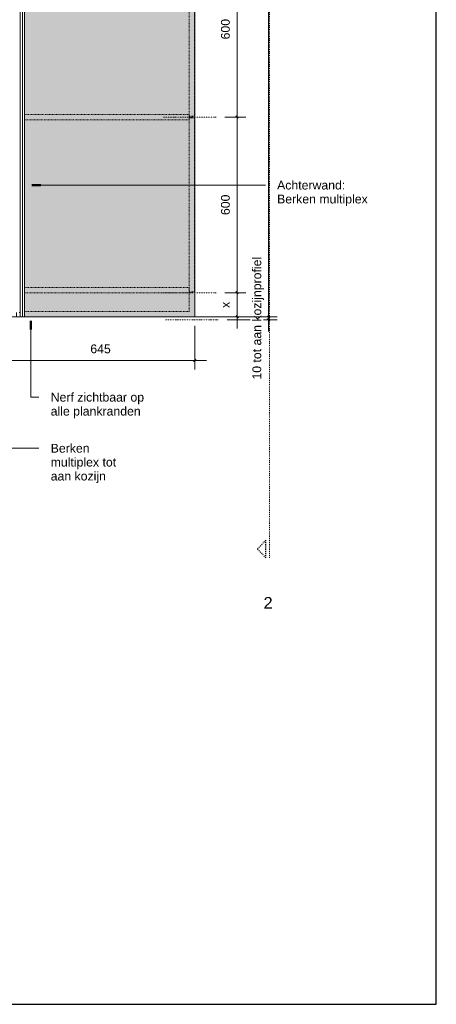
# Model space of a CAD drawing. Header units: millimetres. Extents: x 59062 to 111884, y -9418 to 39851.
# Tile 15 of 23: x 61735 to 63158, y 32001 to 35364. Entities that reach past the tile are written whole.
import ezdxf

# ---------------------------------------------------------------- set-up
doc = ezdxf.new("R2010")
doc.units = ezdxf.units.MM
for name, pattern in [('Dash Dot Dot Small', [7.9375, 3.175, -1.5875, 0, -1.5875, 0, -1.5875]), ('Dash xSmall', [4.7625, 2.38125, -2.38125]), ('Dash_2_', [6.35, 3.175, -3.175])]:
    doc.linetypes.add(name, pattern=pattern)
for name, color, linetype, lineweight in [('A----M-', 8, 'Continuous', 5), ('A----M--20', 8, 'Continuous', 5), ('A09-C---1', 55, 'Dash_2_', 13), ('A09-C---2', 135, 'Dash_2_', 25), ('A09-C---3', 8, 'Dash_2_', 5), ('A09-NT--1', 50, 'Continuous', 50), ('A09-NT--2', 250, 'Continuous', 13), ('A09-NT--3', 7, 'Continuous', 13), ('A99-----2', 1, 'Continuous', 25), ('A99-----3', 1, 'Continuous', 13), ('A99-----4', 1, 'Dash Dot Dot Small', 5), ('A99-----5', 1, 'Dash xSmall', 5), ('Detail Items', 1, 'Continuous', 5), ('Detail Items-2', 10, 'Continuous', 5), ('Detail Items-4', 1, 'Continuous', 13)]:
    doc.layers.add(name, color=color, linetype=linetype, lineweight=lineweight)
doc.styles.add('Arial', font='arial.ttf', dxfattribs={"height": 40})
doc.styles.add('Arial_1', font='arial.ttf', dxfattribs={"height": 30})
doc.dimstyles.new('TD_Diagonal_1_5_mm', dxfattribs={"dimscale": 304.8, "dimtxt": 30.607782, "dimasz": 0.026247, "dimexe": 0.098425, "dimexo": 0.098425, "dimgap": 0.052493, "dimtad": 1, "dimdec": 0, "dimzin": 0, "dimdsep": 46, "dimtxsty": 'Arial_1', "dimblk1": 'OBLIQUE', "dimblk2": 'OBLIQUE', "dimsah": 1, "dimcen": 0.09, "dimdle": 0.131234, "dimazin": 2, "dimtfac": 1, "dimtdec": 4, "dimtix": 1, "dimtmove": 0, "dimatfit": 3, "dimfxl": 1, "dimtvp": 1, "dimtfill": 1, "dimtolj": 1, "dimtzin": 0, "dimarcsym": 2})
pattern_1 = [(90, (7164.378, -9925.276), (-20, 1e-15), [])]

# ---------------------------------------------------------------- blocks, each defined once
blk = doc.blocks.new('200DK Boards_ Plywood - B 15 mm Plywood Poplar-18349618-Pantry Standard A - Plan view')
at = {"layer": 'Detail Items'}
h = blk.add_hatch(dxfattribs=at)
h.set_pattern_fill('FP_3', color=256, style=0, pattern_type=2)
h.set_pattern_definition(pattern_1)
h.paths.add_polyline_path([(61751.3, 34349), (61751.3, 36304), (61736.3, 36304), (61736.3, 34349)])
at = {"layer": 'Detail Items-4'}
for p, q in [((61751.3, 36304), (61736.3, 36304)), ((61751.3, 34349), (61751.3, 36304)), ((61736.3, 36289), (61736.3, 34364)), ((61736.3, 34349), (61751.3, 34349))]:
    blk.add_line(p, q, dxfattribs=at)
blk = doc.blocks.new('200DK Boards_ Plywood - B 15 mm Plywood Poplar-18349657-Pantry Standard A - Plan view')
at = {"layer": 'Detail Items'}
h = blk.add_hatch(dxfattribs=at)
h.set_pattern_fill('FP_3', color=256, style=0, pattern_type=2)
h.set_pattern_definition(pattern_1)
h.paths.add_polyline_path([(61673.3, 34364), (61643.4, 34364), (61643.4, 34349), (61673.3, 34349)])
h.paths.add_polyline_path([(61736.3, 34349), (61736.3, 34364), (61673.3, 34364), (61673.4, 34349), (61733.4, 34349)])
at = {"layer": 'Detail Items-4'}
for p, q in [((61643.4, 34364), (61643.4, 34349)), ((61643.4, 34349), (61736.3, 34349)), ((61688.4, 34364), (61673.3, 34364)), ((61736.3, 34364), (61733.4, 34364)), ((61736.3, 34349), (61736.3, 34364))]:
    blk.add_line(p, q, dxfattribs=at)
blk = doc.blocks.new('Detail View - Detail - Detail Number-13476530-Pantry Standard A - Plan view')
at = {"layer": 'A09-C---2'}
for p, q in [((62576.3, 33586.5), (62546.3, 33556.5)), ((62576.3, 33526.5), (62576.3, 33586.5)), ((62576.3, 33526.5), (62546.3, 33556.5))]:
    blk.add_line(p, q, dxfattribs=at)
blk = doc.blocks.new('DIMBLOCK18-Pantry Standard A - Plan view')
at = {"layer": 'A----M--20'}
for p, q in [((62435.9, 34431.5), (62507.5, 34431.5)), ((62477.5, 34431.5), (62435.9, 34431.5)), ((62477.5, 34309), (62477.5, 34431.5)), ((62363.3, 34349), (62507.5, 34349)), ((62477.5, 34349), (62363.3, 34349))]:
    blk.add_line(p, q, dxfattribs=at)
at = {"layer": 'A----M--20', "lineweight": 35}
for p, q in [((62477.5, 34431.5), (62473.5, 34435.5)), ((62477.5, 34431.5), (62481.5, 34427.5)), ((62477.5, 34349), (62473.5, 34353)), ((62477.5, 34349), (62481.5, 34345))]:
    blk.add_line(p, q, dxfattribs=at)
at = {"layer": 'A----M--20', "color": 0, "insert": (62422.6, 34379.6), "char_height": 30, "width": 25.428, "attachment_point": 1, "rotation": 90, "line_spacing_factor": 0.941778, "style": 'Arial_1', "bg_fill": 3, "box_fill_scale": 1.25, "bg_fill_color": 256, "bg_fill_true_color": 13158600, "bg_fill_transparency": 0}
blk.add_mtext('x', dxfattribs=at)
blk = doc.blocks.new('_Oblique')
at = {"color": 0, "linetype": 'ByBlock', "lineweight": -2}
blk.add_line((-0.5, -0.5), (0.5, 0.5), dxfattribs=at)
blk = doc.blocks.new('DIMBLOCK19-Pantry Standard A - Plan view')
at = {"layer": 'A----M--20'}
for p, q in [((62435.9, 35031.5), (62507.5, 35031.5)), ((62477.5, 35031.5), (62435.9, 35031.5)), ((62477.5, 34431.5), (62477.5, 35031.5)), ((62435.9, 34431.5), (62507.5, 34431.5)), ((62477.5, 34431.5), (62435.9, 34431.5))]:
    blk.add_line(p, q, dxfattribs=at)
at = {"layer": 'A----M--20', "lineweight": 35}
for p, q in [((62477.5, 35031.5), (62473.5, 35035.5)), ((62477.5, 35031.5), (62481.5, 35027.5)), ((62477.5, 34431.5), (62473.5, 34435.5)), ((62477.5, 34431.5), (62481.5, 34427.5))]:
    blk.add_line(p, q, dxfattribs=at)
at = {"layer": 'A----M--20', "color": 0, "insert": (62422.6, 34696.9), "char_height": 30, "width": 83.065, "attachment_point": 1, "rotation": 90, "line_spacing_factor": 0.941778, "style": 'Arial_1', "bg_fill": 3, "box_fill_scale": 1.25, "bg_fill_color": 256, "bg_fill_true_color": 13158600, "bg_fill_transparency": 0}
blk.add_mtext('600', dxfattribs=at)
blk = doc.blocks.new('DIMBLOCK20-Pantry Standard A - Plan view')
at = {"layer": 'A----M--20'}
for p, q in [((62435.9, 35631.5), (62507.5, 35631.5)), ((62477.5, 35631.5), (62435.9, 35631.5)), ((62477.5, 35031.5), (62477.5, 35631.5)), ((62435.9, 35031.5), (62507.5, 35031.5)), ((62477.5, 35031.5), (62435.9, 35031.5))]:
    blk.add_line(p, q, dxfattribs=at)
at = {"layer": 'A----M--20', "lineweight": 35}
for p, q in [((62477.5, 35631.5), (62473.5, 35635.5)), ((62477.5, 35631.5), (62481.5, 35627.5)), ((62477.5, 35031.5), (62473.5, 35035.5)), ((62477.5, 35031.5), (62481.5, 35027.5))]:
    blk.add_line(p, q, dxfattribs=at)
at = {"layer": 'A----M--20', "color": 0, "insert": (62422.6, 35296.9), "char_height": 30, "width": 83.065, "attachment_point": 1, "rotation": 90, "line_spacing_factor": 0.941778, "style": 'Arial_1', "bg_fill": 3, "box_fill_scale": 1.25, "bg_fill_color": 256, "bg_fill_true_color": 13158600, "bg_fill_transparency": 0}
blk.add_mtext('600', dxfattribs=at)
blk = doc.blocks.new('DIMBLOCK26-Pantry Standard A - Plan view')
at = {"layer": 'A----M--20'}
for p, q in [((61766.3, 34349), (62615.1, 34348.9)), ((62585.1, 34348.9), (61766.3, 34349)), ((62585.1, 34299), (62585.1, 34348.9)), ((62443.3, 34339), (62615.1, 34339)), ((62585.1, 34339), (62443.3, 34339))]:
    blk.add_line(p, q, dxfattribs=at)
at = {"layer": 'A----M--20', "lineweight": 35}
for p, q in [((62585.1, 34348.9), (62581.1, 34352.9)), ((62585.1, 34339), (62581.1, 34343)), ((62585.1, 34348.9), (62589.1, 34344.9)), ((62585.1, 34339), (62589.1, 34335))]:
    blk.add_line(p, q, dxfattribs=at)
at = {"layer": 'A----M--20', "color": 0, "insert": (62530.1, 34134.9), "char_height": 30, "width": 501.779, "attachment_point": 1, "rotation": 90, "line_spacing_factor": 0.941778, "style": 'Arial_1', "bg_fill": 3, "box_fill_scale": 1.25, "bg_fill_color": 256, "bg_fill_true_color": 13158600, "bg_fill_transparency": 0}
blk.add_mtext('10 tot aan kozijnprofiel', dxfattribs=at)
blk = doc.blocks.new('DIMBLOCK27-Pantry Standard A - Plan view')
at = {"layer": 'A----M--20'}
for p, q in [((62585.1, 34348.9), (62585.1, 38154)), ((62363.3, 38114), (62615.1, 38114)), ((62585.1, 38114), (62363.3, 38114)), ((61766.3, 34349), (62615.1, 34348.9)), ((62585.1, 34348.9), (61766.3, 34349))]:
    blk.add_line(p, q, dxfattribs=at)
at = {"layer": 'A----M--20', "lineweight": 35}
for p, q in [((62585.1, 38114), (62581.1, 38118)), ((62585.1, 38114), (62589.1, 38110)), ((62585.1, 34348.9), (62581.1, 34352.9)), ((62585.1, 34348.9), (62589.1, 34344.9))]:
    blk.add_line(p, q, dxfattribs=at)
at = {"layer": 'A----M--20', "color": 0, "char_height": 30, "attachment_point": 1, "line_spacing_factor": 0.941778, "style": 'Arial_1', "bg_fill": 3, "box_fill_scale": 1.25, "bg_fill_color": 256, "bg_fill_true_color": 13158600, "bg_fill_transparency": 0}
for s, insert, width, rotation in [('inmeten in het werk', (62609.2, 36050.4), 434.536, 89.9986), ('3765 *', (62530.2, 36171.2), 144.657, 90)]:
    blk.add_mtext(s, dxfattribs=dict(at, insert=insert, width=width, rotation=rotation))
blk = doc.blocks.new('DIMBLOCK30-Pantry Standard A - Plan view')
at = {"layer": 'A----M--20'}
for p, q in [((61688.3, 34324), (61688.3, 34169.9)), ((61688.3, 34199.9), (61688.3, 34324)), ((62333.3, 34319), (62333.3, 34169.9)), ((62333.3, 34199.9), (62333.3, 34319)), ((62373.3, 34199.9), (61688.3, 34199.9))]:
    blk.add_line(p, q, dxfattribs=at)
at = {"layer": 'A----M--20', "lineweight": 35}
for p, q in [((61688.3, 34199.9), (61684.3, 34195.9)), ((61688.3, 34199.9), (61692.3, 34203.9)), ((62333.3, 34199.9), (62329.3, 34195.9)), ((62333.3, 34199.9), (62337.3, 34203.9))]:
    blk.add_line(p, q, dxfattribs=at)
at = {"layer": 'A----M--20', "color": 0, "insert": (61976.2, 34254.8), "char_height": 30, "width": 83.065, "attachment_point": 1, "line_spacing_factor": 0.941778, "style": 'Arial_1', "bg_fill": 3, "box_fill_scale": 1.25, "bg_fill_color": 256, "bg_fill_true_color": 13158600, "bg_fill_transparency": 0}
blk.add_mtext('645', dxfattribs=at)

msp = doc.modelspace()

# ---------------------------------------------------------------- hatches: boundary and pattern name
at = {"layer": 'Detail Items-2'}
h = msp.add_hatch(color=256, dxfattribs=at)
h.paths.add_polyline_path([(61751.3, 34349), (62333.3, 34349), (62333.3, 38114), (61688.4, 38114), (61657.4, 38063), (61657.4, 36304), (61751.3, 36304), (61751.3, 34431.5)])
h.paths.add_polyline_path([(62220.3, 35774.7), (61830.9, 35774.7), (61830.9, 36085.3), (62220.3, 36085.3), (62220.3, 36063.1), (62283.6, 36063.1), (62283.6, 35795.9), (62220.3, 35795.9)])
h.paths.add_polyline_path([(60988.4, 36192), (61568.4, 36192), (61568.4, 37974), (60968.4, 37974), (60968.4, 36192), (60970.4, 36192)])

# ---------------------------------------------------------------- linework, layer by layer
at = {"layer": 'A09-C---1'}
msp.add_line((62588.5, 33526.5), (62588.5, 38291.9), dxfattribs=at)
msp.add_line((62588.5, 33526.5), (62588.5, 38291.9), dxfattribs=at)
at = {"layer": 'A09-NT--1'}
for p, q in [((61776.8, 34799.2), (61806.8, 34799.2)), ((61772.9, 34335.9), (61772.9, 34305.9))]:
    msp.add_line(p, q, dxfattribs=at)
at = {"layer": 'A09-NT--2'}
for p, q in [((61776.8, 34799.2), (62574.3, 34799.2)), ((61772.9, 34335.9), (61772.9, 34074.7)), ((61772.9, 34074.7), (61800.8, 34074.7)), ((61705.4, 33900.4), (61800.8, 33900.4))]:
    msp.add_line(p, q, dxfattribs=at)
at = {"layer": 'A99-----2'}
for p, q in [((63158.4, 32000.9), (63158.4, 39850.9)), ((59508.4, 32000.9), (63158.4, 32000.9))]:
    msp.add_line(p, q, dxfattribs=at)
at = {"layer": 'A99-----3'}
for p, q in [((62333.3, 34349), (62333.3, 38114)), ((61751.3, 34349), (62333.3, 34349))]:
    msp.add_line(p, q, dxfattribs=at)
at = {"layer": 'A99-----4'}
for p, q in [((62225.9, 35031.5), (62405.9, 35031.5)), ((62225.9, 34431.5), (62405.9, 34431.5)), ((62233.3, 34339), (62413.3, 34339))]:
    msp.add_line(p, q, dxfattribs=at)
at = {"layer": 'A99-----5'}
for p, q in [((62314.3, 35628.5), (62314.3, 35034.5)), ((62332.3, 35034.5), (62332.3, 35628.5)), ((62314.3, 35040.5), (61751.3, 35040.5)), ((61751.3, 35040.5), (61751.3, 35022.5)), ((61751.3, 35022.5), (62314.3, 35022.5)), ((62314.3, 35022.5), (62314.3, 35040.5)), ((62314.3, 35034.5), (62332.3, 35034.5)), ((62332.3, 35028.5), (62314.3, 35028.5)), ((62314.3, 35028.5), (62314.3, 34434.5)), ((62332.3, 34434.5), (62332.3, 35028.5)), ((62314.3, 34449.5), (61751.3, 34449.5)), ((61751.3, 34449.5), (61751.3, 34431.5)), ((62314.3, 34431.5), (62314.3, 34449.5)), ((61751.3, 34431.5), (62314.3, 34431.5)), ((62314.3, 34434.5), (62332.3, 34434.5)), ((62314.3, 34431.5), (62314.3, 34367)), ((62314.3, 34367), (61751.3, 34367))]:
    msp.add_line(p, q, dxfattribs=at)

# ---------------------------------------------------------------- block references
at = {"layer": 'A09-C---2'}
msp.add_blockref('Detail View - Detail - Detail Number-13476530-Pantry Standard A - Plan view', (0, 0), dxfattribs=at)
msp.add_blockref('Detail View - Detail - Detail Number-13476530-Pantry Standard A - Plan view', (0, 0), dxfattribs=at)
at = {"layer": 'Detail Items'}
for name in ['200DK Boards_ Plywood - B 15 mm Plywood Poplar-18349618-Pantry Standard A - Plan view', '200DK Boards_ Plywood - B 15 mm Plywood Poplar-18349657-Pantry Standard A - Plan view']:
    msp.add_blockref(name, (0, 0), dxfattribs=at)

# ---------------------------------------------------------------- texts
at = {"layer": 'A09-C---3', "insert": (62568.2, 33392.2), "char_height": 40, "width": 38.481, "attachment_point": 1, "style": 'Arial'}
msp.add_mtext('2', dxfattribs=at)
msp.add_mtext('2', dxfattribs=at)
at = {"layer": 'A09-NT--3', "char_height": 30, "attachment_point": 1, "style": 'Arial_1', "bg_fill": 3, "box_fill_scale": 1.25, "bg_fill_color": 256, "bg_fill_true_color": 13158600, "bg_fill_transparency": 0}
for s, insert, width in [('Achterwand:', (62614.3, 34814.2), 282.194), ('Nerf zichtbaar op ', (61840.8, 34089.7), 399.24), ('Berken ', (61840.8, 33915.4), 174.768)]:
    msp.add_mtext(s, dxfattribs=dict(at, insert=insert, width=width))

# ---------------------------------------------------------------- next in the draw order: texts
for s, insert, width in [('Berken multiplex', (62614.3, 34766.6), 371.983), ('alle plankranden', (61840.8, 34042), 368.776), ('multiplex tot ', (61840.8, 33867.8), 282.194)]:
    msp.add_mtext(s, dxfattribs=dict(at, insert=insert, width=width))

# ---------------------------------------------------------------- next in the draw order: dimensions: what is measured, and where the dimension line sits
at = {"layer": 'A----M-'}
dim = msp.add_linear_dim(base=(62477.5, 34431.5), p1=(62333.3, 34349), p2=(62405.9, 34431.5), angle=90, text='x', dimstyle='TD_Diagonal_1_5_mm', override={"dimpost": '<>', "dimfxl": 109.849242}, dxfattribs=at)
dim.commit()
dim.dimension.update_dxf_attribs({"geometry": 'DIMBLOCK18-Pantry Standard A - Plan view', "text_midpoint": (62446.5, 34390.2)})

# ---------------------------------------------------------------- next in the draw order: texts
at = {"layer": 'A09-NT--3', "insert": (61840.8, 33820.2), "char_height": 30, "width": 226.076, "attachment_point": 1, "style": 'Arial_1', "bg_fill": 3, "box_fill_scale": 1.25, "bg_fill_color": 256, "bg_fill_true_color": 13158600, "bg_fill_transparency": 0}
msp.add_mtext('aan kozijn', dxfattribs=at)

# ---------------------------------------------------------------- next in the draw order: dimensions: what is measured, and where the dimension line sits
at = {"layer": 'A----M-'}
dim = msp.add_linear_dim(base=(62477.5, 35031.5), p1=(62405.9, 34431.5), p2=(62405.9, 35031.5), angle=90, dimstyle='TD_Diagonal_1_5_mm', override={"dimpost": '<>', "dimfxl": 600}, dxfattribs=at)
dim.commit()
dim.dimension.update_dxf_attribs({"geometry": 'DIMBLOCK19-Pantry Standard A - Plan view', "text_midpoint": (62446.2, 34731.5)})

# ---------------------------------------------------------------- next in the draw order: dimensions: what is measured, and where the dimension line sits
for base, p1, p2, angle, override, picture, middle in [((62477.5, 35631.5), (62405.9, 35031.5), (62405.9, 35631.5), 90, {"dimpost": '<>', "dimfxl": 600}, 'DIMBLOCK20-Pantry Standard A - Plan view', (62446.2, 35331.5)), ((62585.1, 34348.9), (62413.3, 34339), (61736.3, 34349), 89.9986, {"dimpost": '<>tot aan kozijnprofiel', "dimfxl": 677.05591}, 'DIMBLOCK26-Pantry Standard A - Plan view', (62549.4, 34344))]:
    dim = msp.add_linear_dim(base=base, p1=p1, p2=p2, angle=angle, dimstyle='TD_Diagonal_1_5_mm', override=override, dxfattribs=at)
    dim.commit()
    dim.dimension.update_dxf_attribs({"geometry": picture, "text_midpoint": middle})

# ---------------------------------------------------------------- next in the draw order: dimensions: what is measured, and where the dimension line sits
dim = msp.add_linear_dim(base=(62585.1, 38114), p1=(61736.3, 34349), p2=(62333.3, 38114), angle=89.9986, text='<>\\Xinmeten in het werk', dimstyle='TD_Diagonal_1_5_mm', override={"dimpost": '<>*', "dimfxl": 3812.036198}, dxfattribs=at)
dim.commit()
dim.dimension.update_dxf_attribs({"geometry": 'DIMBLOCK27-Pantry Standard A - Plan view', "text_midpoint": (62585.1, 36231.5)})

# ---------------------------------------------------------------- next in the draw order: dimensions: what is measured, and where the dimension line sits
dim = msp.add_linear_dim(base=(61688.3, 34199.9), p1=(62333.3, 34349), p2=(61688.3, 34354), angle=0, dimstyle='TD_Diagonal_1_5_mm', override={"dimpost": '<>', "dimfxl": 645.01938}, dxfattribs=at)
dim.commit()
dim.dimension.update_dxf_attribs({"geometry": 'DIMBLOCK30-Pantry Standard A - Plan view', "text_midpoint": (62010.8, 34231.2)})

doc.saveas('drawing.dxf')
